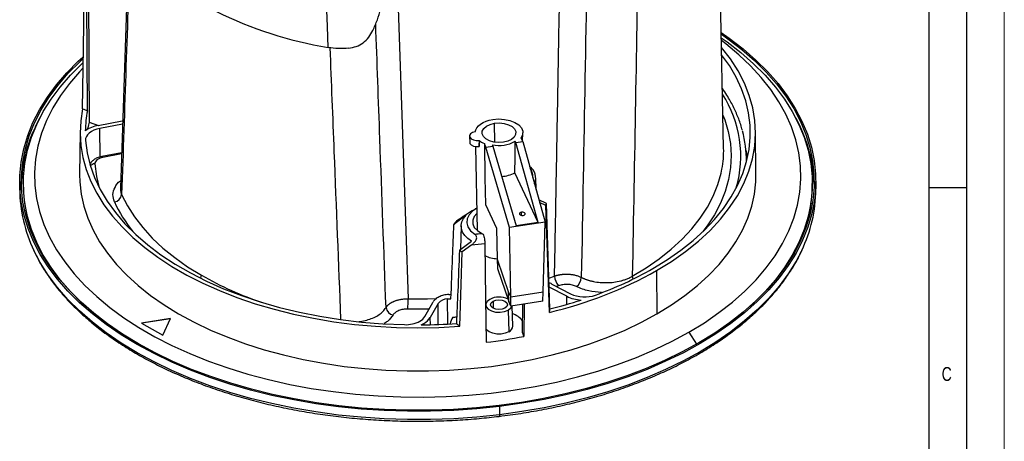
# Model space of a CAD drawing. Header units: millimetres. Extents: x 0 to 594, y 0 to 420.
# Tile 35 of 40: x 463 to 594, y 276 to 332. Entities that reach past the tile are written whole.
import ezdxf

# ---------------------------------------------------------------- set-up
doc = ezdxf.new("R2010")
doc.units = ezdxf.units.MM
doc.layers.add('FORMAT', color=7, linetype='Continuous')
doc.styles.add('SLDTEXTSTYLE0', font='TXT', dxfattribs={"width": 0.75})

msp = doc.modelspace()

# ---------------------------------------------------------------- linework, layer by layer
at = {"color": 7, "linetype": 'Continuous', "lineweight": 18}
msp.add_line((594.000041, 0.000053), (594.000041, 420.000053), dxfattribs=at)
at = {"color": 7, "linetype": 'Continuous', "lineweight": 25}
for p, q in [((556.652916, 315.276207), (555.707357, 359.505687)), ((477.48527, 343.445388), (476.389378, 309.958126)), ((472.138648, 336.898598), (472.235349, 318.745045)), ((471.989527, 320.250567), (471.910094, 334.816272)), ((465.063158, 318.125399), (465.660664, 319.295444)), ((473.406205, 318.288531), (476.624047, 318.888765)), ((476.667011, 318.441772), (473.636806, 317.876539)), ((476.624047, 318.888765), (476.68756, 318.901527)), ((526.185975, 316.061761), (526.172244, 318.573135)), ((566.237119, 319.295444), (566.830958, 318.133145)), ((471.010835, 317.48766), (470.949748, 311.772092)), ((472.053845, 317.770436), (472.052689, 317.979769)), ((472.052689, 317.979769), (472.232894, 317.913848)), ((473.661227, 314.117234), (473.636806, 317.876539)), ((529.904943, 316.175486), (529.928896, 317.295881)), ((560.948035, 311.772092), (560.886948, 317.48766)), ((522.830799, 316.859291), (522.856981, 316.04303)), ((524.115628, 315.4961), (524.11948, 315.951821)), ((525.022008, 315.406952), (524.806355, 315.871569)), ((528.999529, 316.02221), (528.919874, 316.193823)), ((528.999529, 316.02221), (529.91067, 316.163148)), ((531.956352, 305.374464), (528.999529, 316.02221)), ((529.91067, 316.163148), (529.695017, 316.627765)), ((529.91067, 316.163148), (532.889292, 305.436898)), ((476.543487, 314.667235), (473.883612, 314.17108)), ((476.53853, 314.515779), (474.02114, 314.046203)), ((523.61882, 315.493016), (523.857662, 304.320927)), ((525.022008, 315.406952), (525.933149, 315.54789)), ((528.170477, 304.706974), (525.022008, 315.406952)), ((525.853494, 315.719504), (525.933149, 315.54789)), ((525.933149, 315.54789), (529.058574, 304.926225)), ((559.833781, 314.052848), (559.62721, 315.016691)), ((559.698891, 313.498305), (559.698891, 313.57151)), ((531.956352, 305.374464), (528.875907, 312.011181)), ((462.973891, 310.858355), (462.973891, 309.756025)), ((463.448891, 310.591137), (463.448891, 310.387001)), ((531.689693, 309.756748), (531.656505, 311.309148)), ((568.448891, 310.387001), (568.448891, 310.591137)), ((568.923891, 309.756025), (568.923891, 310.858355)), ((533.060353, 307.891853), (532.065946, 308.401832)), ((532.999344, 307.636631), (532.164639, 308.046429)), ((523.794366, 307.281682), (523.60183, 307.182165)), ((524.95954, 307.765458), (526.420002, 304.618942)), ((529.763358, 306.335281), (529.763358, 306.753494)), ((533.543645, 293.888813), (533.060353, 307.891853)), ((522.37143, 306.341995), (520.747976, 305.135352)), ((532.889292, 305.436898), (528.170477, 304.706974)), ((531.956352, 305.374464), (529.058574, 304.926225)), ((532.644233, 296.158458), (532.889292, 305.436898)), ((521.716582, 304.943552), (521.650027, 301.830398)), ((526.420002, 304.618942), (526.526137, 300.529698)), ((528.311962, 295.488326), (528.170477, 304.706974)), ((521.506646, 301.723015), (523.091978, 302.910321)), ((524.450449, 303.939884), (524.670667, 303.819627)), ((465.309693, 302.389501), (465.852885, 301.320824)), ((523.12014, 302.405908), (521.844107, 301.469144)), ((526.526137, 300.529698), (528.035021, 296.084985)), ((526.526137, 300.529698), (526.558355, 299.288394)), ((526.558355, 299.288394), (528.060087, 294.864747)), ((547.725501, 298.983352), (547.768697, 293.24263)), ((533.401795, 298.002528), (534.150399, 298.266451)), ((528.311962, 295.488326), (532.644233, 296.158458)), ((532.612166, 294.944334), (532.644233, 296.158458)), ((533.678036, 297.257043), (533.423996, 297.355545)), ((535.778679, 295.578093), (533.443309, 296.795983)), ((533.678036, 297.257043), (533.772065, 297.208007)), ((533.772065, 297.208007), (536.281435, 295.899377)), ((534.682415, 296.975455), (534.407383, 296.87669)), ((517.939536, 294.758971), (517.978496, 294.828579)), ((519.929264, 291.886174), (519.925606, 295.220903)), ((525.959091, 294.914584), (525.959091, 293.996125)), ((528.035021, 296.084985), (528.311962, 295.488326)), ((528.060087, 294.864747), (528.035021, 296.084985)), ((528.330476, 294.282026), (528.060091, 294.864562)), ((528.330476, 294.282026), (528.311962, 295.488326)), ((532.612166, 294.944334), (528.330476, 294.282026)), ((535.770912, 294.488955), (535.778679, 295.578093)), ((516.899787, 292.901351), (517.939536, 294.758971)), ((518.653205, 294.625848), (517.613456, 292.768228)), ((518.68157, 291.831374), (518.653205, 294.625848)), ((525.004887, 294.474057), (524.994094, 294.137565)), ((527.992023, 293.740997), (528.05683, 290.845692)), ((528.595922, 291.617144), (528.509558, 294.309727)), ((529.865198, 294.519423), (529.822944, 290.786005)), ((530.110336, 294.557342), (530.078649, 290.235096)), ((483.043042, 292.61567), (479.179339, 292.018018)), ((483.022626, 292.571685), (479.235116, 291.985819)), ((482.007766, 290.385202), (483.043042, 292.61567)), ((517.623275, 291.800911), (517.613456, 292.768228)), ((479.179339, 292.018018), (482.007766, 290.385202)), ((516.757875, 291.960754), (516.759183, 291.7869)), ((529.822944, 290.786005), (530.078649, 290.235096)), ((552.011337, 290.793406), (553.04187, 289.206807)), ((526.820423, 280.927446), (526.820423, 279.825116))]:
    msp.add_line(p, q, dxfattribs=at)
at = {"color": 7, "linetype": 'Continuous', "lineweight": 25, "flags": 128}
for points in [[(471.350451, 320.514983), (471.466, 328.612339), (471.557724, 334.974384)], [(504.028393, 328.656812), (503.916074, 331.435158), (503.828066, 333.613687)], [(556.328468, 330.452595), (557.226286, 329.818888), (559.06617, 328.401281), (560.760158, 326.924314), (562.302519, 325.392984), (563.688034, 323.812475), (564.912015, 322.188132), (565.970321, 320.525453), (566.859369, 318.830064), (567.576153, 317.107701), (568.118246, 315.364192), (568.483815, 313.605437), (568.671623, 311.837387), (568.681033, 310.066024), (568.512014, 308.297341), (568.165138, 306.537325), (567.64158, 304.791929), (566.943109, 303.067061), (566.07209, 301.368556), (565.03147, 299.702161), (563.82477, 298.073515), (562.456074, 296.488129), (560.930012, 294.951367), (559.251748, 293.46843), (557.42696, 292.044334), (555.461824, 290.6839), (553.362989, 289.391729), (551.137557, 288.172194), (548.793057, 287.029423), (546.337423, 285.96728), (543.778963, 284.989362), (541.126336, 284.098976), (538.388516, 283.299135), (535.574767, 282.592546), (532.694611, 281.981599), (529.757792, 281.468362), (526.774249, 281.054572)], [(556.324102, 330.656825), (557.402351, 329.899763), (559.250082, 328.476109), (560.951296, 326.992842), (562.500236, 325.454981), (563.891661, 323.867729), (565.120863, 322.236458), (566.183682, 320.566687), (567.076523, 318.864067), (567.796364, 317.134357), (568.34077, 315.383411), (568.707898, 313.617154), (568.896506, 311.841563), (568.905957, 310.062644), (568.736217, 308.286418), (568.387862, 306.518894), (567.86207, 304.766054), (567.16062, 303.033828), (566.285886, 301.328078), (565.240827, 299.654575), (564.02898, 298.018982), (562.654446, 296.426834), (561.121874, 294.883518), (559.436452, 293.394255), (557.603881, 291.964085), (555.630363, 290.597847), (553.522575, 289.300165), (551.28765, 288.075429), (548.93315, 286.927783), (546.467042, 285.86111), (543.89767, 284.87902), (541.233728, 283.984836), (538.48423, 283.181584), (535.658479, 282.47198), (532.766038, 281.858428), (529.816693, 281.343002), (526.820423, 280.927446)], [(552.011337, 290.793406), (554.084364, 292.063264), (556.023438, 293.401787), (557.821749, 294.804274), (559.47298, 296.265797), (560.971332, 297.781224), (562.31154, 299.345232), (563.488898, 300.952326), (564.499269, 302.596862), (565.339106, 304.273064), (566.005458, 305.975043), (566.495984, 307.696822), (566.808962, 309.432352), (566.943292, 311.175537), (566.898502, 312.920255), (566.67475, 314.660377), (566.272821, 316.389791), (565.694128, 318.102422), (564.940703, 319.792254), (564.015192, 321.453353), (562.920847, 323.079882), (561.661511, 324.66613), (560.241608, 326.206524), (558.666125, 327.695653), (556.940596, 329.128287), (556.347081, 329.581939)], [(556.33915, 329.952896), (557.130714, 329.388989), (558.954374, 327.974865), (560.632517, 326.501919), (562.159465, 324.975137), (563.53005, 323.399684), (564.739637, 321.780891), (565.78413, 320.124235), (566.659997, 318.435322), (567.364274, 316.719867), (567.894578, 314.983674), (568.249113, 313.232618), (568.426681, 311.472625), (568.426681, 309.709648), (568.249113, 307.949655), (567.894578, 306.198599), (567.364274, 304.462406), (566.659997, 302.746951), (565.78413, 301.058038), (564.739637, 299.401382), (563.53005, 297.782589), (562.159465, 296.207136), (560.632517, 294.680354), (560.176862, 294.26158)], [(547.238367, 299.264569), (549.159161, 300.446098), (550.946332, 301.69555), (552.592688, 303.007899), (554.091606, 304.377865), (555.437054, 305.799934), (556.623619, 307.268386), (557.646527, 308.777312), (558.501661, 310.32064), (559.185582, 311.892161), (559.695537, 313.485552), (560.029474, 315.094402), (560.186051, 316.712237), (560.164636, 318.332549), (559.965317, 319.948816), (559.588894, 321.554537), (559.036884, 323.143251), (558.311506, 324.708565), (557.415679, 326.244181), (556.387326, 327.699444)], [(547.725501, 298.983352), (549.727893, 300.217226), (551.586809, 301.523777), (553.294351, 302.897455), (554.843268, 304.332426), (556.226979, 305.822594), (557.439609, 307.361629), (558.476005, 308.942996), (559.331767, 310.559976), (560.003259, 312.205702), (560.487628, 313.873183), (560.782819, 315.555337), (560.887576, 317.245018), (560.801455, 318.935051), (560.524821, 320.618256), (560.05885, 322.287483), (559.405521, 323.935643), (558.567608, 325.555736), (557.548672, 327.140879), (556.366615, 328.668231)], [(526.820423, 280.927446), (523.787368, 280.613168), (520.72779, 280.401229), (517.652041, 280.292348), (514.57053, 280.286892), (511.493682, 280.384881), (508.43191, 280.585982), (505.395572, 280.889515), (502.394944, 281.294454), (499.440178, 281.799427), (496.541272, 282.402726), (493.708035, 283.102311), (490.950055, 283.895813), (488.276663, 284.780547), (485.696904, 285.753521), (483.219509, 286.811442), (480.85286, 287.950729), (478.604964, 289.167529), (476.483429, 290.457724), (474.495432, 291.816948), (472.647701, 293.240602), (470.946487, 294.723869), (469.397547, 296.26173), (468.006122, 297.848981), (466.77692, 299.480252), (465.714101, 301.150023), (464.82126, 302.852644), (464.101419, 304.582354), (463.557013, 306.333299), (463.189885, 308.099556), (463.001277, 309.875148), (462.991826, 311.654067), (463.161566, 313.430293), (463.509921, 315.197817), (464.035713, 316.950657), (464.737163, 318.682883), (465.611897, 320.388633), (466.656956, 322.062136), (467.868803, 323.697728), (469.243337, 325.289876), (470.775909, 326.833193), (471.376319, 327.385694)], [(526.774249, 281.054572), (523.754076, 280.741628), (520.707492, 280.530589), (517.644807, 280.422171), (514.576384, 280.416738), (511.512605, 280.514311), (508.463836, 280.714558), (505.440395, 281.016802), (502.452511, 281.42002), (499.510295, 281.922849), (496.623702, 282.523586), (493.802499, 283.220199), (491.056232, 284.01033), (488.394194, 284.891307), (485.825393, 285.860149), (483.35852, 286.913576), (481.001923, 288.048025), (478.763575, 289.259656), (476.65105, 290.544371), (474.671497, 291.897822), (472.831613, 293.31543), (471.137625, 294.792397), (469.595264, 296.323726), (468.209749, 297.904236), (466.985768, 299.528579), (465.927462, 301.191257), (465.038414, 302.886647), (464.32163, 304.60901), (463.779536, 306.352518), (463.413968, 308.111274), (463.22616, 309.879324), (463.21675, 311.650687), (463.385769, 313.419369), (463.732644, 315.179386), (464.256203, 316.924781), (464.954674, 318.64965), (465.825693, 320.348155), (466.866313, 322.01455), (468.073013, 323.643196), (469.441709, 325.228582), (470.967771, 326.765343), (471.380245, 327.147674)], [(471.720921, 294.26158), (471.265266, 294.680354), (469.738318, 296.207136), (468.367733, 297.782589), (467.158146, 299.401382), (466.113653, 301.058038), (465.237786, 302.746951), (464.533509, 304.462406), (464.003205, 306.198599), (463.64867, 307.949655), (463.471102, 309.709648), (463.471102, 311.472625), (463.64867, 313.232618), (464.003205, 314.983674), (464.533509, 316.719867), (465.237786, 318.435322), (466.113653, 320.124235), (467.158146, 321.780891), (468.367733, 323.399684), (469.738318, 324.975137), (471.265266, 326.501919), (471.385951, 326.614322)], [(471.354499, 325.89709), (470.926451, 325.442401), (469.586243, 323.878393), (468.408885, 322.271299), (467.398514, 320.626763), (466.558677, 318.950561), (465.892325, 317.248582), (465.401799, 315.526803), (465.088821, 313.791273), (464.954491, 312.048088), (464.999281, 310.30337), (465.223033, 308.563248), (465.624962, 306.833834), (466.203655, 305.121203), (466.95708, 303.431371), (467.882591, 301.770272), (468.976936, 300.143743), (470.236272, 298.557495), (471.656175, 297.017101), (473.231658, 295.527972), (474.957187, 294.095338), (476.826701, 292.724231), (478.833633, 291.419467), (480.970933, 290.18563), (483.231095, 289.027053), (485.60618, 287.947805), (488.087844, 286.951679), (490.667371, 286.042172), (493.3357, 285.222479), (496.08346, 284.49548), (498.900997, 283.863728), (501.778415, 283.329442), (504.705608, 282.894499), (507.672293, 282.560426), (510.66805, 282.328398), (513.682357, 282.199228), (516.704624, 282.173372), (519.724237, 282.250919), (522.730589, 282.431597), (525.71312, 282.714772), (528.661354, 283.099449), (531.564935, 283.584276), (534.413664, 284.167551), (537.197535, 284.847225), (539.906769, 285.620911), (542.53185, 286.485891), (545.063557, 287.439126), (547.492999, 288.477269), (549.81164, 289.596673), (552.011337, 290.793406)], [(471.350451, 320.514983), (471.092058, 318.89484), (471.010096, 317.268532), (471.104886, 315.642456), (471.376055, 314.023009), (471.822537, 312.416559), (472.442575, 310.829425), (473.233732, 309.267849), (474.192894, 307.737974), (475.31629, 306.245816), (476.599502, 304.797245), (478.037481, 303.397958), (479.624573, 302.053459), (481.354534, 300.769036), (483.220562, 299.54974), (485.215315, 298.400368), (487.330949, 297.32544), (489.559142, 296.329184), (491.891131, 295.415518), (494.317743, 294.588036), (496.829435, 293.849993), (499.416326, 293.204292), (502.068243, 292.653472), (504.774755, 292.199699), (507.525217, 291.844759), (510.30881, 291.590047), (513.114587, 291.436566), (515.931512, 291.384919), (518.748505, 291.435308), (521.554487, 291.587537)], [(472.235349, 318.745045), (472.847283, 318.493455), (473.48107, 318.302496)], [(523.587236, 317.441857), (523.65834, 317.723022), (523.803878, 317.994463), (524.02035, 318.249654), (524.302554, 318.48246), (524.643705, 318.687284), (525.035601, 318.859202), (525.468822, 318.994082), (525.932952, 319.088681)], [(527.336929, 316.063858), (526.701042, 316.019967), (526.069492, 316.081276), (525.493445, 316.242816), (525.019567, 316.491502), (524.686251, 316.807186), (524.520499, 317.164293), (524.535739, 317.533893), (524.730738, 317.886043), (525.089696, 318.192214), (525.583534, 318.427601), (526.172244, 318.573135)], [(525.932952, 319.088681), (526.706214, 319.150913), (527.482402, 319.102312), (528.214567, 318.945816), (528.858426, 318.690892), (529.375034, 318.352959), (529.733143, 317.952456), (529.911095, 317.513608), (529.898124, 317.062958), (529.695017, 316.627765)], [(526.172244, 318.573135), (526.808131, 318.617026), (527.439681, 318.555718), (528.015729, 318.394178), (528.489606, 318.145492), (528.822922, 317.829808), (528.988674, 317.472701), (528.973434, 317.103101), (528.778436, 316.750951), (528.419477, 316.44478), (527.925639, 316.209393), (527.336929, 316.063858)], [(556.558996, 319.669392), (556.794261, 319.052588), (557.26434, 317.475227), (557.551844, 315.883322), (557.655503, 314.283907), (557.57486, 312.684051), (557.310269, 311.090822), (556.862901, 309.511262), (556.234733, 307.95235), (555.428539, 306.420976), (554.447884, 304.923907), (553.876882, 304.169363)], [(473.636806, 317.876539), (473.225069, 317.77781), (472.84638, 317.641971), (472.51069, 317.472591), (472.226824, 317.274123), (472.002242, 317.051782), (471.842848, 316.811414), (471.752831, 316.559336), (471.734558, 316.302173)], [(523.587236, 317.441857), (523.229659, 317.339156), (522.967078, 317.16543), (522.839268, 316.946993), (522.86559, 316.716932), (523.042055, 316.510097), (523.341934, 316.357816), (523.719803, 316.283157), (524.118425, 316.297428)], [(471.734558, 316.302173), (471.942395, 314.651402), (472.334975, 313.011865), (472.91065, 311.390446), (473.667003, 309.793952), (474.600859, 308.229085), (475.708297, 306.702414), (476.984669, 305.220348), (478.424615, 303.78911), (480.022092, 302.414707), (481.770392, 301.10291), (483.662177, 299.859225), (485.689504, 298.688875), (487.843862, 297.596771), (490.116207, 296.587498), (492.497001, 295.665295), (494.976247, 294.834031), (497.543538, 294.097197), (500.188096, 293.457887), (502.898819, 292.918783), (505.664328, 292.48215), (508.473012, 292.14982), (511.313081, 291.923188), (514.172611, 291.803207)], [(522.856981, 316.04303), (522.890883, 315.904304), (523.063456, 315.702287), (523.356809, 315.553771), (523.726283, 315.481368), (524.115628, 315.4961)], [(524.118425, 316.297428), (524.119013, 316.103886), (524.11948, 315.951821)], [(524.11948, 315.951821), (524.120269, 315.697075), (524.120896, 315.496924)], [(524.806355, 315.871569), (524.892199, 311.332016), (524.95954, 307.765458)], [(474.02114, 314.046203), (473.796556, 313.992351), (473.589998, 313.918257), (473.406895, 313.825868), (473.252059, 313.717612), (473.12956, 313.596336), (473.042618, 313.465226), (472.993517, 313.327728), (472.98355, 313.187458)], [(472.98355, 313.187458), (473.198971, 311.510611), (473.571524, 309.97491)], [(474.02114, 314.046203), (473.976152, 314.114811), (473.932893, 314.157249), (473.893025, 314.171884), (473.883565, 314.171071)], [(544.493102, 298.231949), (546.358254, 299.363766), (548.089026, 300.56462), (549.677769, 301.829203), (551.117463, 303.151927), (552.401745, 304.526948), (553.524941, 305.948189), (554.482087, 307.409368), (555.268954, 308.904031), (555.882063, 310.42557), (556.318706, 311.967263), (556.423392, 312.477511)], [(470.949748, 311.772092), (470.971096, 310.795825), (471.148603, 309.167072), (471.502916, 307.547966), (472.032637, 305.944899), (472.735676, 304.364196), (473.609257, 302.812097), (474.649933, 301.294726), (475.853598, 299.818071), (477.2155, 298.387962), (478.730266, 297.01004), (480.391916, 295.689746), (482.193893, 294.432288), (484.129086, 293.24263), (486.189858, 292.125467), (488.368074, 291.085207), (490.655139, 290.125957), (493.042028, 289.251502), (495.519319, 288.465292), (498.077236, 287.770431), (500.705685, 287.169662), (503.394292, 286.665354), (506.132446, 286.259499), (508.909341, 285.953697), (511.714017, 285.749157), (514.535407, 285.646684), (517.362376, 285.646684), (520.183766, 285.749157), (522.988442, 285.953697), (525.765337, 286.259499), (528.503491, 286.665354), (531.192098, 287.169662), (533.820547, 287.770431), (536.378464, 288.465292), (538.855755, 289.251502), (541.242643, 290.125957), (543.529709, 291.085207), (545.707925, 292.125467), (547.768697, 293.24263)], [(547.768697, 293.24263), (549.70389, 294.432288), (551.505867, 295.689746), (553.167517, 297.01004), (554.682283, 298.387962), (556.044185, 299.818071), (557.24785, 301.294726), (558.288526, 302.812097), (559.162107, 304.364196), (559.865146, 305.944899), (560.394867, 307.547966), (560.74918, 309.167072), (560.926687, 310.795825), (560.948035, 311.772092)], [(476.542676, 309.092776), (477.308011, 307.594392), (478.2441, 306.128674), (479.346809, 304.702097), (480.611264, 303.320965), (482.031877, 301.991383), (483.602371, 300.719226), (485.315805, 299.510115), (487.164608, 298.369393)], [(523.794395, 307.280321), (523.221853, 306.895381), (522.769321, 306.413167), (522.511182, 305.88537), (522.460025, 305.337734), (522.618348, 304.796972), (522.978427, 304.289461), (523.522699, 303.839957)], [(529.763358, 306.753494), (529.63213, 306.716135), (529.535656, 306.652629), (529.488623, 306.572644), (529.498193, 306.488358), (529.562908, 306.412601), (529.672915, 306.356908), (529.811468, 306.329757), (529.957472, 306.335281)], [(529.957472, 306.335281), (530.088701, 306.37264), (530.185175, 306.436146), (530.232207, 306.516131), (530.222637, 306.600418), (530.157923, 306.676174), (530.047915, 306.731867), (529.909362, 306.759018), (529.763358, 306.753494)], [(533.466516, 293.437101), (533.205027, 301.388534), (532.999344, 307.636631)], [(523.091978, 302.910321), (522.590151, 303.270477), (522.193487, 303.671976), (521.912003, 304.104679), (521.752808, 304.55766), (521.719923, 305.019479), (521.814176, 305.478475), (522.033189, 305.923055), (522.37143, 306.341995)], [(523.809051, 306.594758), (523.457517, 306.195835), (523.255186, 305.715441), (523.2596, 305.221057), (523.470499, 304.741892), (523.875423, 304.306255), (524.450449, 303.939884)], [(566.044898, 301.320824), (566.659997, 302.542816), (566.74125, 302.720014)], [(526.820423, 279.825116), (523.787368, 279.510838), (520.72779, 279.298899), (517.652041, 279.190018), (514.57053, 279.184562), (511.493682, 279.282551), (508.43191, 279.483652), (505.395572, 279.787185), (502.394944, 280.192124), (499.440178, 280.697097), (496.541272, 281.300396), (493.708035, 281.999981), (490.950055, 282.793483), (488.276663, 283.678217), (485.696904, 284.651191), (483.219509, 285.709112), (480.85286, 286.848399), (478.604964, 288.065199), (476.483429, 289.355394), (474.495432, 290.714618), (472.647701, 292.138272), (470.946487, 293.621539), (469.397547, 295.1594), (468.006122, 296.746651), (466.77692, 298.377922), (465.714101, 300.047693), (464.857076, 301.674471)], [(521.554487, 291.587537), (521.716745, 297.121094), (521.844107, 301.469144)], [(524.882513, 302.591734), (524.979589, 295.236892), (525.055835, 289.458148)], [(567.037281, 301.667256), (566.285886, 300.225748), (565.240827, 298.552245), (564.02898, 296.916652), (562.654446, 295.324504), (561.121874, 293.781187), (559.436452, 292.291925), (557.603881, 290.861755), (555.630363, 289.495517), (553.522575, 288.197835), (551.28765, 286.973099), (548.93315, 285.825452), (546.467042, 284.75878), (543.89767, 283.77669), (541.233728, 282.882506), (538.48423, 282.079253), (535.658479, 281.36965), (532.766038, 280.756098), (529.816693, 280.240672), (526.820423, 279.825116)], [(514.667225, 295.25272), (517.225971, 295.252621), (518.501308, 295.293904)], [(525.51715, 295.169711), (525.168548, 294.882306), (525.011246, 294.543404), (525.064216, 294.193881), (525.321071, 293.875897), (525.750828, 293.627803), (526.301653, 293.479524), (526.907109, 293.448945), (527.494169, 293.539754), (527.992023, 293.740997)], [(527.550082, 293.996125), (527.185105, 293.855342), (526.754587, 293.805906), (526.324068, 293.855342), (525.959091, 293.996125), (525.715222, 294.206821), (525.629587, 294.455354), (525.715222, 294.703888), (525.959091, 294.914584)], [(525.959091, 294.914584), (526.324068, 295.055367), (526.754587, 295.104803), (527.185105, 295.055367), (527.550082, 294.914584), (527.793951, 294.703888), (527.879587, 294.455354), (527.793951, 294.206821), (527.550082, 293.996125)], [(517.446301, 293.877755), (517.263299, 293.873533), (514.629763, 293.873635)], [(527.992023, 293.740997), (528.340625, 294.028403), (528.485352, 294.305983)], [(528.05683, 290.845692), (527.590679, 290.650177), (527.042684, 290.547388), (526.466489, 290.547388), (525.918495, 290.650177), (525.452343, 290.845692), (525.113664, 291.114796), (525.030493, 291.223702)], [(526.820423, 279.825116), (526.818452, 279.750895), (526.812612, 279.690382), (526.80313, 279.645903), (526.790369, 279.619168), (526.777927, 279.611243)]]:
    msp.add_lwpolyline(points, dxfattribs=at)
at = {"color": 7, "linetype": 'Continuous', "lineweight": 25}
for centre, radius, start, end in [((512.922895, 381.918088), 53.998848, 243.78643065, 260.51923435), ((543.754068, 314.207277), 15.174376, 343.80452011, 32.86559171), ((474.728011, 327.77382), 8.006162, 245.04728941, 249.99836316), ((486.641639, 317.316942), 14.94291, 168.67802396, 178.94282044), ((487.28532, 314.748408), 15.571601, 165.12791527, 168.02315705), ((482.023633, 309.949789), 18.828126, 154.26411883, 178.38696128), ((474.062285, 314.244642), 4.096764, 99.21536894, 125.19152185), ((544.831921, 313.557595), 14.866904, 359.76875025, 15.66091285), ((549.842688, 309.942279), 18.859788, 1.63315279, 25.7409604), ((525.936589, 318.465909), 2.829846, 230.02182462, 246.4594836), ((526.753645, 320.049139), 4.422218, 258.25525906, 299.33081881), ((523.868725, 317.092287), 1.61517, 278.79299354, 278.9821421), ((542.98843, 314.988084), 13.667522, 349.4152935, 1.20793022), ((472.983609, 312.365901), 0.821557, 90.00409797, 138.71923187), ((526.885104, 315.716654), 4.206403, 273.19170743, 298.24735797), ((529.749536, 311.291131), 1.894045, 335.89478068, 55.14460194), ((529.579073, 311.588748), 1.672077, 352.90166145, 38.13772117), ((481.86818, 309.898632), 18.894827, 180.43243743, 205.80183176), ((482.156793, 310.524595), 18.708408, 180.4213929, 205.77487319), ((550.00558, 310.471154), 18.443503, 335.14874757, 359.73857512), ((550.057622, 309.891962), 18.866759, 334.15510948, 359.58717459), ((475.465412, 309.225633), 1.085426, 275.78303297, 352.96931997), ((492.834997, 316.023031), 18.972793, 204.53123561, 218.66545056), ((530.861402, 308.282595), 2.233398, 343.1881885, 349.92402168), ((523.552577, 303.313051), 3.344633, 136.05493932, 146.98603805), ((516.12905, 376.841198), 73.374705, 275.78326064, 276.51190374), ((524.622832, 305.514033), 4.907386, 230.58007664, 235.51203073), ((516.121799, 377.228312), 75.148977, 275.34348233, 276.6946469), ((526.66019, 304.704154), 4.134742, 244.3300424, 268.12699098), ((521.031514, 346.50904), 54.509265, 283.18678995, 299.32182974), ((523.082354, 341.544244), 48.693776, 289.82198644, 299.74099665), ((485.852943, 298.413278), 1.312399, 340.01204835, 358.08375017), ((509.837495, 338.190146), 45.823053, 240.34395449, 251.49601298), ((536.116336, 298.321489), 1.966707, 181.60363432, 223.18922795), ((536.066544, 298.187397), 1.647903, 306.93921411, 356.74068842), ((545.8107, 298.275026), 1.318302, 181.87254903, 199.12130206), ((488.865812, 295.26355), 25.801416, 356.91199714, 359.97594919), ((519.880325, 293.659815), 1.561744, 88.33854863, 141.78889716), ((515.982082, 361.00322), 65.900415, 273.43066603, 273.81107634), ((515.986494, 359.772113), 64.083919, 273.66397374, 273.93603668), ((526.755706, 292.816802), 2.658986, 62.8945807, 117.76202434), ((518.539135, 354.003276), 61.958728, 284.01461719, 287.98994382), ((537.973663, 300.01317), 4.948521, 243.66852587, 266.5409356), ((538.136964, 299.842712), 4.358082, 244.8007437, 289.53683597), ((512.852132, 294.223854), 1.142199, 187.58003988, 260.54595676), ((531.21518, 294.053952), 2.334313, 344.67739837, 355.94327519), ((514.346911, 295.815947), 4.016524, 267.51281754, 297.91908039), ((515.397831, 293.819422), 1.76032, 298.12148534, 328.56464224), ((515.701875, 293.936682), 2.240408, 298.12148534, 328.56464224), ((522.66586, 291.553163), 2.41517, 148.92532689, 171.62172247), ((516.002951, 358.281134), 65.642345, 274.01342909, 274.47955788), ((527.672732, 290.551803), 2.834838, 38.4948197, 72.11012684), ((514.947918, 295.108575), 3.631077, 293.71013989, 299.89834816), ((515.955307, 368.08465), 76.302001, 270.33993992, 273.85983712), ((524.38163, 295.616481), 4.921903, 228.05343652, 234.94234502), ((527.709555, 291.662453), 0.887524, 293.03451018, 357.07370884), ((516.463118, 361.632588), 72.684143, 276.78938312, 280.79669474)]:
    msp.add_arc(centre, radius, start, end, dxfattribs=at)
for points, knots in [([(534.150399, 298.266451), (534.216404, 301.857691), (534.347711, 309.002038), (534.540314, 319.663658), (534.72839, 330.212586), (534.911996, 340.648787), (535.031578, 347.569641), (535.091039, 351.010987)], [0, 0, 0, 0, 0.2043394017, 0.4065090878, 0.6065090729, 0.8043393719, 1, 1, 1, 1]), ([(477.716573, 343.123158), (477.516109, 337.452359), (477.115085, 326.107998), (476.73351, 314.765437), (476.542676, 309.092776)], [0, 0, 0, 0, 0.4998782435, 1, 1, 1, 1]), ([(509.973355, 330.914701), (510.185009, 331.378652), (510.610354, 332.311017), (510.874697, 333.289387), (511.007501, 333.780913)], [0, 0, 0, 0, 0.4976064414, 1, 1, 1, 1]), ([(511.719914, 294.073185), (511.448152, 301.554464), (510.991362, 314.129329), (510.537253, 326.713347), (510.353311, 331.810641)], [0, 0, 0, 0, 0.5949390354, 1, 1, 1, 1]), ([(506.752247, 328.566551), (507.095659, 328.626386), (507.782075, 328.745986), (508.696927, 329.25853), (509.457335, 329.988525), (509.801275, 330.605843), (509.973355, 330.914701)], [0, 0, 0, 0, 0.2498790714, 0.4994618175, 0.7495697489, 1, 1, 1, 1]), ([(506.752247, 328.566551), (506.292886, 328.534291), (505.375508, 328.469864), (504.476993, 328.594557), (504.028393, 328.656812)], [0, 0, 0, 0, 0.5007329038, 1, 1, 1, 1]), ([(505.728881, 292.517848), (505.432115, 299.944112), (504.95129, 311.976244), (504.474239, 324.019479), (504.291626, 328.629598)], [0, 0, 0, 0, 0.6172026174, 1, 1, 1, 1]), ([(559.122807, 317.70235), (559.112524, 317.74689), (558.984528, 318.301312), (558.593563, 319.351171), (557.933477, 320.8425), (557.2281, 322.128137), (556.690721, 322.900248), (556.483562, 323.197896)], [0, 0, 0, 0, 0.0234493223, 0.2918924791, 0.5609583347, 0.8307494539, 1, 1, 1, 1]), ([(528.875907, 312.011181), (528.884283, 312.791595), (528.89924, 314.185192), (528.913569, 315.580075), (528.919874, 316.193823)], [0, 0, 0, 0, 0.560000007, 1, 1, 1, 1]), ([(473.883612, 314.17108), (473.778784, 314.148043), (473.477197, 314.081768), (473.041043, 313.89448), (472.646063, 313.589712), (472.402991, 313.301356), (472.345392, 313.104719), (472.329693, 313.051125)], [0, 0, 0, 0, 0.1492423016, 0.4293639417, 0.6811171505, 0.913088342, 1, 1, 1, 1]), ([(475.574781, 308.145732), (475.47591, 308.465807), (475.278554, 309.104705), (475.619499, 310.051976), (476.008771, 310.696354), (476.404813, 310.940665), (476.421877, 310.951192)], [0, 0, 0, 0, 0.3293984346, 0.6575069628, 0.9852431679, 1, 1, 1, 1]), ([(476.409129, 309.957385), (476.396931, 309.84528), (476.365221, 309.553848), (476.475078, 309.268412), (476.542676, 309.092776)], [0, 0, 0, 0, 0.3846735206, 1, 1, 1, 1]), ([(521.144423, 305.63412), (521.523379, 305.892717), (522.250556, 306.388938), (523.066467, 306.926363), (523.53557, 307.137494), (523.607466, 307.169852)], [0, 0, 0, 0, 0.47956707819, 0.92023770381, 1, 1, 1, 1]), ([(520.362271, 295.248535), (520.433334, 297.093873), (520.560233, 300.389121), (520.69061, 303.685115), (520.747976, 305.135352)], [0, 0, 0, 0, 0.5599998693, 1, 1, 1, 1]), ([(523.12014, 302.405908), (523.240628, 302.500534), (523.421925, 302.642917), (523.622186, 302.885908), (523.741785, 303.094627), (523.802758, 303.324411), (523.773813, 303.546051), (523.672948, 303.724232), (523.572738, 303.801415), (523.522699, 303.839957)], [0, 0, 0, 0, 0.2480696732, 0.3732689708, 0.4989355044, 0.6281646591, 0.748853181, 0.874590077, 1, 1, 1, 1]), ([(524.670667, 303.819627), (524.698746, 303.731405), (524.754904, 303.554965), (524.822516, 303.224921), (524.870313, 302.886422), (524.878445, 302.68998), (524.882513, 302.591734)], [0, 0, 0, 0, 0.2499750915, 0.499943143, 0.7499099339, 1, 1, 1, 1]), ([(464.905521, 301.538516), (465.068701, 301.192647), (465.487779, 300.30439), (466.333952, 298.90546), (467.421186, 297.343355), (468.660141, 295.81941), (470.039188, 294.33694), (471.556255, 292.900902), (473.206107, 291.515601), (474.983812, 290.185269), (476.883861, 288.913888), (478.900438, 287.70524), (481.027389, 286.56288), (483.258262, 285.490142), (485.586339, 284.490131), (488.004642, 283.56573), (490.505943, 282.7196), (493.082782, 281.954173), (495.72749, 281.271651), (498.432202, 280.673994), (501.188883, 280.162923), (503.989347, 279.739908), (506.825285, 279.406164), (509.688276, 279.162664), (512.569843, 279.010068), (515.461382, 278.948968), (518.35452, 278.97897), (521.2399, 279.102109), (524.053364, 279.305878), (525.888983, 279.511612), (526.777898, 279.61124)], [0, 0, 0, 0, 0.0230240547, 0.0591301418, 0.09528531, 0.1314839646, 0.1677185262, 0.2039808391, 0.2402631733, 0.2765588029, 0.312862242, 0.3491692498, 0.3854761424, 0.4217807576, 0.4580818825, 0.4943788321, 0.5306713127, 0.5669593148, 0.6032430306, 0.6395227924, 0.6757990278, 0.712072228, 0.7483429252, 0.7846116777, 0.8208790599, 0.8571456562, 0.8934120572, 0.9296787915, 0.9659463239, 1, 1, 1, 1]), ([(521.506646, 301.723015), (521.428466, 299.899611), (521.288859, 296.643533), (521.151906, 293.38811), (521.091647, 291.955724)], [0, 0, 0, 0, 0.5599999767, 1, 1, 1, 1]), ([(526.777898, 279.61124), (527.273937, 279.673893), (528.711995, 279.855529), (531.065034, 280.224373), (533.815614, 280.745638), (536.512856, 281.354505), (539.14919, 282.047665), (541.716655, 282.823544), (544.207663, 283.679809), (546.614798, 284.614043), (548.930893, 285.623571), (551.149037, 286.705514), (553.262586, 287.856786), (555.265187, 289.074101), (557.150773, 290.35397), (558.913593, 291.692694), (560.548158, 293.086379), (562.04958, 294.530878), (563.4124, 296.022004), (564.635091, 297.554731), (565.7034, 299.12612), (566.491492, 300.453136), (566.864687, 301.264933), (566.987339, 301.531732)], [0, 0, 0, 0, 0.0262931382, 0.0762260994, 0.1261670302, 0.1761127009, 0.226063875, 0.2760212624, 0.325985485, 0.3759570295, 0.4259361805, 0.4759229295, 0.5259168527, 0.5759169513, 0.6259214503, 0.6759270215, 0.725928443, 0.7759195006, 0.8258921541, 0.8758365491, 0.9257413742, 0.9755947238, 1, 1, 1, 1]), ([(534.150399, 298.266451), (534.185018, 298.278332), (534.253951, 298.301991), (534.359969, 298.334239), (534.466925, 298.363901), (534.574674, 298.390757), (534.682777, 298.414882), (534.790882, 298.436296), (534.898628, 298.455058), (535.005675, 298.471234), (535.1117, 298.484909), (535.216399, 298.496181), (535.319492, 298.505156), (535.42072, 298.511954), (535.519851, 298.516698), (535.616675, 298.51952), (535.711008, 298.520555), (535.802688, 298.519942), (535.891581, 298.51782), (536.029619, 298.512211), (536.21756, 298.498689), (536.453952, 298.470612), (536.686268, 298.431761), (536.912193, 298.382504), (537.129665, 298.323467), (537.336442, 298.255201), (537.531948, 298.179321), (537.652121, 298.122108), (537.711781, 298.093705)], [0, 0, 0, 0, 0.03182661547, 0.06337345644, 0.09459753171, 0.12545724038, 0.15591259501, 0.18592541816, 0.21545951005, 0.24448078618, 0.27295738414, 0.30085973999, 0.32816063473, 0.35483521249, 0.38086097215, 0.40621773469, 0.43088758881, 0.45485481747, 0.47810580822, 0.50062895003, 0.56331449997, 0.62633971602, 0.68949603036, 0.75257239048, 0.81535943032, 0.87765355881, 0.93926076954, 1, 1, 1, 1]), ([(537.711781, 298.093705), (537.75176, 298.073922), (537.831709, 298.034358), (537.955599, 297.977881), (538.082148, 297.923604), (538.211428, 297.871808), (538.343123, 297.822513), (538.47701, 297.775794), (538.612835, 297.731702), (538.750344, 297.690281), (538.889277, 297.651563), (539.029372, 297.615573), (539.170379, 297.582323), (539.553478, 297.499809), (540.207626, 297.4041), (541.132099, 297.372153), (542.062546, 297.440512), (542.7266, 297.565037), (543.15424, 297.679027), (543.363192, 297.741499), (543.582094, 297.814972), (543.808282, 297.900217), (544.038392, 297.998031), (544.270222, 298.108153), (544.417794, 298.19012), (544.493102, 298.231949)], [0, 0, 0, 0, 0.0211417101, 0.04227885, 0.0633965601, 0.084479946, 0.1055141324, 0.1264843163, 0.14737582, 0.1681741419, 0.1888650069, 0.2094344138, 0.2298686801, 0.2501544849, 0.3740219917, 0.499842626, 0.6209039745, 0.7494495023, 0.7784335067, 0.8099216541, 0.8437953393, 0.8799141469, 0.9181150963, 0.9582127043, 1, 1, 1, 1]), ([(537.05688, 296.870271), (536.89489, 296.9514), (536.715182, 297.01569), (536.320641, 297.110893), (536.113827, 297.139621), (535.794911, 297.153868), (535.687494, 297.153665), (535.476578, 297.14359), (535.372192, 297.13377), (535.165599, 297.104412), (535.063351, 297.08476), (534.867581, 297.036796), (534.773201, 297.008392), (534.682415, 296.975455)], [0, 0, 0, 0, 0.25, 0.25, 0.5, 0.5, 0.625, 0.625, 0.75, 0.75, 0.875, 0.875, 1, 1, 1, 1]), ([(540.377806, 296.062982), (539.810942, 296.112082), (538.588855, 296.217936), (537.591573, 296.642592), (537.05688, 296.870271)], [0, 0, 0, 0, 0.4638493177, 1, 1, 1, 1]), ([(511.719914, 294.073185), (511.733852, 294.095521), (511.761843, 294.14038), (511.810113, 294.206636), (511.863196, 294.272283), (511.921504, 294.337043), (511.984849, 294.400744), (512.053169, 294.463188), (512.126327, 294.524186), (512.204171, 294.583551), (512.286517, 294.641106), (512.373154, 294.69668), (512.463845, 294.75011), (512.558332, 294.801249), (512.656333, 294.84996), (512.757553, 294.89612), (512.874492, 294.944978), (513.011569, 294.996439), (513.173491, 295.049629), (513.350272, 295.099531), (513.541487, 295.144785), (513.74629, 295.183981), (513.96338, 295.215812), (514.190976, 295.238741), (514.426935, 295.252607), (514.586581, 295.252682), (514.667225, 295.25272)], [0, 0, 0, 0, 0.03234809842, 0.06496823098, 0.09783439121, 0.13091929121, 0.16419447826, 0.19763046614, 0.23119688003, 0.26486261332, 0.2985959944, 0.33236496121, 0.36613724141, 0.39988053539, 0.43356269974, 0.46715192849, 0.50061692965, 0.54628079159, 0.59479878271, 0.64605374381, 0.6998937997, 0.75613038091, 0.81453761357, 0.87485336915, 0.93678216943, 1, 1, 1, 1]), ([(520.081766, 295.819182), (519.846573, 295.792633), (519.375938, 295.739506), (518.759232, 295.51731), (518.256642, 295.213083), (518.071315, 294.95689), (517.978496, 294.828579)], [0, 0, 0, 0, 0.2495176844, 0.4992996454, 0.7492304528, 1, 1, 1, 1]), ([(508.135564, 292.222018), (508.25666, 292.234907), (508.683623, 292.280352), (509.366807, 292.460168), (510.150139, 292.751951), (510.817405, 293.129307), (511.366657, 293.570434), (511.601759, 293.905029), (511.719914, 294.073185)], [0, 0, 0, 0, 0.0734715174, 0.2590473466, 0.4434794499, 0.6290736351, 0.8135844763, 1, 1, 1, 1]), ([(514.629763, 293.873635), (514.415462, 293.878274), (514.205618, 293.863407), (513.794768, 293.794996), (513.602338, 293.742635), (513.338245, 293.638478), (513.254696, 293.599487), (513.101173, 293.515388), (513.030442, 293.469998), (512.901236, 293.372431), (512.842841, 293.320137), (512.742271, 293.211951), (512.699529, 293.155678), (512.664518, 293.097169)], [0, 0, 0, 0, 0.25, 0.25, 0.5, 0.5, 0.625, 0.625, 0.75, 0.75, 0.875, 0.875, 1, 1, 1, 1]), ([(512.664518, 293.097169), (512.456144, 292.792527), (512.162972, 292.363912), (511.602039, 292.04378), (511.439794, 291.951185)], [0, 0, 0, 0, 0.7107579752, 1, 1, 1, 1])]:
    msp.add_open_spline(points, degree=3, knots=knots, dxfattribs=at)
for points in [[(538.655065, 351.000675), (538.353556, 333.356235), (538.038817, 315.720847), (537.711781, 298.093705)], [(545.306974, 344.36911), (545.053517, 329.272131), (544.78223, 313.887206), (544.493102, 298.231949)], [(513.254477, 336.461468), (513.723794, 322.719198), (514.194684, 308.983076), (514.667225, 295.25272)]]:
    msp.add_open_spline(points, degree=3, dxfattribs=at)
at = {"layer": 'FORMAT'}
for p, q in [((589.000041, 5.000053), (589.000041, 415.000053)), ((584.000041, 10.000053), (584.000041, 410.000053)), ((589, 310), (584, 310))]:
    msp.add_line(p, q, dxfattribs=at)

# ---------------------------------------------------------------- texts
at = {"layer": 'FORMAT', "insert": (585.666682, 286.168016), "char_height": 1.852083, "attachment_point": 1, "style": 'SLDTEXTSTYLE0'}
msp.add_mtext('C', dxfattribs=at)

doc.saveas('drawing.dxf')
